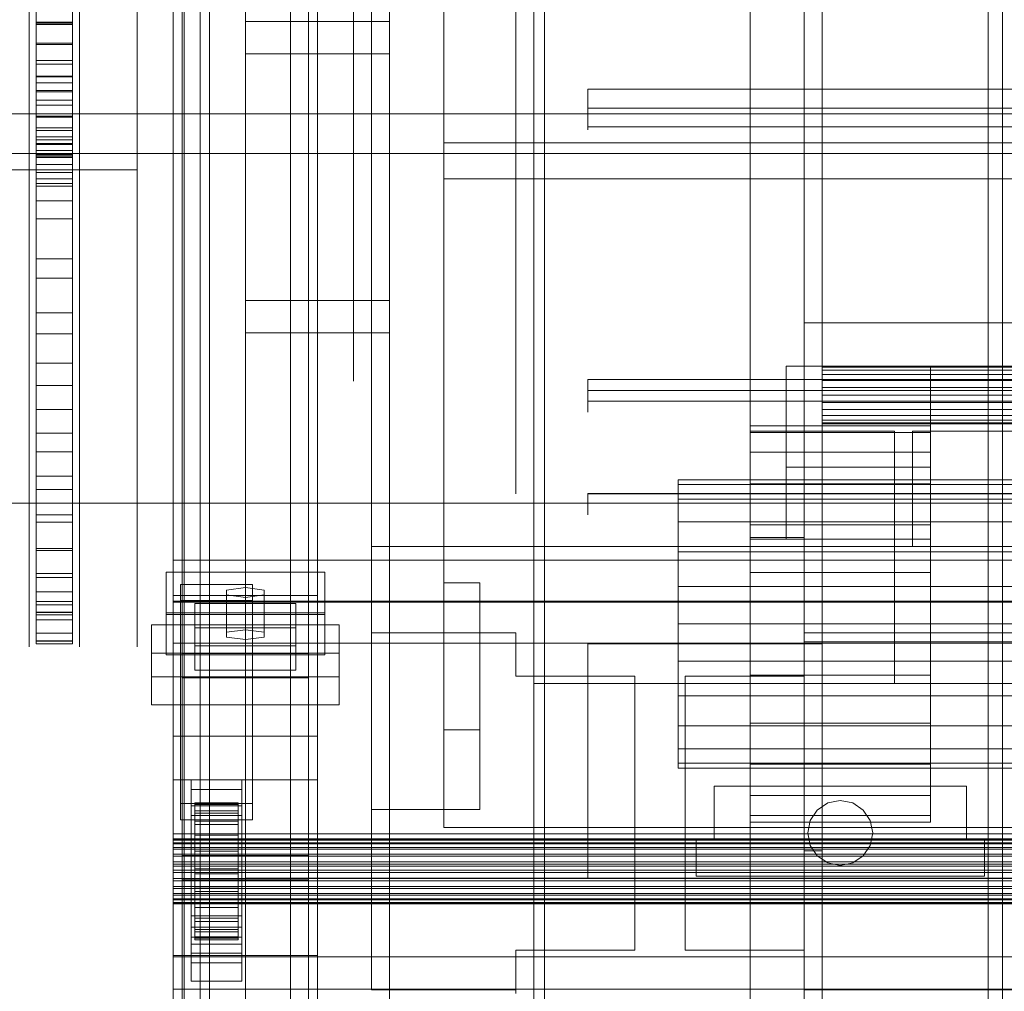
# Model space of a CAD drawing. Header units: millimetres. Extents: x -2233 to 61924, y -68080 to 6847.
# Tile 26 of 256: x -1543 to -1270, y -34735 to -34466. Entities that reach past the tile are written whole.
import ezdxf

# ---------------------------------------------------------------- set-up
doc = ezdxf.new("R2010")
doc.units = ezdxf.units.MM
for name, color, linetype, lineweight in [('COTAS_O', 1, 'Continuous', 0), ('COTAS_P', 1, 'Continuous', 0), ('frontal_briquetadora', 7, 'Continuous', 0), ('frontal_C03', 7, 'Continuous', 0), ('frontal_secador', 7, 'Continuous', 0), ('frontal_tolva', 7, 'Continuous', 0)]:
    doc.layers.add(name, color=color, linetype=linetype, lineweight=lineweight)
doc.dimstyles.new('R19_100', dxfattribs={"dimtxt": 250, "dimasz": 150, "dimexe": 150, "dimexo": 80, "dimgap": 100, "dimtad": 1, "dimtih": 1, "dimtoh": 1, "dimdsep": 46, "dimcen": 0.09, "dimadec": 0, "dimazin": 0, "dimtfac": 1, "dimtdec": 4, "dimtofl": 0, "dimtmove": 0, "dimatfit": 3, "dimfxl": 1, "dimtolj": 1, "dimtzin": 0, "dimarcsym": 0})

# ---------------------------------------------------------------- blocks, each defined once
blk = doc.blocks.new('DIM_R27_48')
at = {"layer": 'COTAS_P'}
for p, q in [((-1750, -34600), (-1600, -34555)), ((2600, -34600), (2450, -34555)), ((-1750, -35500), (-1750, -34600)), ((-1750, -34600), (2600, -34600)), ((-1750, -34600), (-1600, -34645)), ((2600, -34600), (2450, -34645)), ((2600, -35500), (2600, -34600))]:
    blk.add_line(p, q, dxfattribs=at)
blk.add_text('4350 P', height=250, dxfattribs=at).set_placement((425, -34500))
blk = doc.blocks.new('DIM_R27_54')
at = {"layer": 'COTAS_O'}
for p, q in [((-1850, -34600), (-1850, -35300)), ((-150, -34600), (-150, -35300)), ((-1850, -35300), (-1700, -35255)), ((-150, -35300), (-300, -35255)), ((-150, -35300), (-1850, -35300)), ((-1850, -35300), (-1700, -35345)), ((-150, -35300), (-300, -35345))]:
    blk.add_line(p, q, dxfattribs=at)
blk.add_text('1700 O', height=250, rotation=180, dxfattribs=at).set_placement((-1000, -35400))
blk = doc.blocks.new('DIM_R27_57')
at = {"layer": 'COTAS_O'}
for p, q in [((-1480, -33670), (-780, -33670)), ((-780, -33670), (-825, -33820)), ((-780, -36000), (-780, -33670)), ((-780, -33670), (-735, -33820)), ((-780, -36000), (-825, -35850)), ((-780, -36000), (-735, -35850)), ((-1480, -36000), (-780, -36000))]:
    blk.add_line(p, q, dxfattribs=at)
blk.add_text('2330 O', height=250, rotation=90, dxfattribs=at).set_placement((-880, -34835))
blk = doc.blocks.new('DIM_R27_59')
at = {"layer": 'COTAS_O'}
for p, q in [((-1400, -33000), (-700, -33000)), ((-700, -33000), (-745, -33150)), ((-700, -36000), (-700, -33000)), ((-700, -33000), (-655, -33150)), ((-700, -36000), (-745, -35850)), ((-700, -36000), (-655, -35850)), ((-1400, -36000), (-700, -36000))]:
    blk.add_line(p, q, dxfattribs=at)
blk.add_text('3000 O', height=250, rotation=90, dxfattribs=at).set_placement((-800, -34500))

msp = doc.modelspace()

# ---------------------------------------------------------------- linework, layer by layer
at = {"layer": 'frontal_briquetadora'}
for p, q in [((-1425, -34345), (-1425, -34510)), ((-1425, -34500), (-1425, -34345)), ((-1445, -34685), (-1445, -34350)), ((-1425, -34350), (-1425, -34685)), ((-1445, -34685), (-1445, -34420.934)), ((-1425, -34622.143), (-1425, -34420.934)), ((-1445, -34436.107), (-1445, -34685)), ((-1425, -34436.107), (-1425, -34662.857)), ((-1538, -34446.905), (-1538, -34466.539)), ((-1528, -34446.905), (-1528, -34466.539)), ((-1540, -34456.632), (-1540, -34471.822)), ((-1540, -34457.106), (-1540, -34471.687)), ((-1526, -34456.632), (-1526, -34471.822)), ((-1526, -34457.106), (-1526, -34471.687)), ((-1510, -34469.69), (-1510, -34454.633)), ((-1510, -34456.632), (-1510, -34471.822)), ((-1540, -34462.687), (-1540, -34480)), ((-1538, -34466.843), (-1538, -34460.669)), ((-1538, -34467.166), (-1538, -34461.668)), ((-1528, -34466.843), (-1528, -34460.669)), ((-1528, -34467.166), (-1528, -34461.668)), ((-1526, -34462.687), (-1526, -34480)), ((-1450, -34460.24), (-1450, -34477.746)), ((-1405, -34460.24), (-1405, -34477.746)), ((-1405, -34460.706), (-1405, -34478.788)), ((-1540, -34464.504), (-1540, -34482.122)), ((-1538, -34463.004), (-1538, -34481.485)), ((-1528, -34463.004), (-1528, -34481.485)), ((-1526, -34464.504), (-1526, -34482.122)), ((-1510, -34464.393), (-1510, -34472.396)), ((-1510, -34464.504), (-1510, -34482.122)), ((-1538, -34466.539), (-1538, -34485.511)), ((-1538, -34466.539), (-1528, -34466.539)), ((-1538, -34472.704), (-1538, -34466.843)), ((-1538, -34466.843), (-1528, -34466.843)), ((-1538, -34472.35), (-1538, -34467.166)), ((-1538, -34467.166), (-1528, -34467.166)), ((-1528, -34466.539), (-1528, -34485.511)), ((-1528, -34472.704), (-1528, -34466.843)), ((-1528, -34472.35), (-1528, -34467.166)), ((-1510, -34487.814), (-1510, -34469.69)), ((-1540, -34471.687), (-1540, -34483.86)), ((-1540, -34471.822), (-1540, -34485.038)), ((-1538, -34477.201), (-1538, -34472.35)), ((-1538, -34472.35), (-1528, -34472.35)), ((-1538, -34478.231), (-1538, -34472.704)), ((-1538, -34472.704), (-1528, -34472.704)), ((-1528, -34477.201), (-1528, -34472.35)), ((-1528, -34478.231), (-1528, -34472.704)), ((-1526, -34471.687), (-1526, -34483.86)), ((-1526, -34471.822), (-1526, -34485.038)), ((-1510, -34471.822), (-1510, -34485.038)), ((-1510, -34472.396), (-1510, -34476.837)), ((-1538, -34481.701), (-1538, -34477.201)), ((-1538, -34477.201), (-1528, -34477.201)), ((-1538, -34483.403), (-1538, -34478.231)), ((-1538, -34478.231), (-1528, -34478.231)), ((-1528, -34481.701), (-1528, -34477.201)), ((-1528, -34483.403), (-1528, -34478.231)), ((-1450, -34477.746), (-1450, -34494.147)), ((-1405, -34477.746), (-1405, -34494.147)), ((-1405, -34478.788), (-1405, -34496.056)), ((-1540, -34480), (-1540, -34496.671)), ((-1538, -34481.485), (-1538, -34499.229)), ((-1538, -34481.485), (-1528, -34481.485)), ((-1538, -34485.833), (-1538, -34481.701)), ((-1538, -34481.701), (-1528, -34481.701)), ((-1528, -34481.485), (-1528, -34499.229)), ((-1528, -34485.833), (-1528, -34481.701)), ((-1526, -34480), (-1526, -34496.671)), ((-1540, -34482.122), (-1540, -34499.116)), ((-1540, -34483.86), (-1540, -34493.293)), ((-1538, -34488.2), (-1538, -34483.403)), ((-1538, -34483.403), (-1528, -34483.403)), ((-1528, -34488.2), (-1528, -34483.403)), ((-1526, -34482.122), (-1526, -34499.116)), ((-1526, -34483.86), (-1526, -34493.293)), ((-1510, -34482.122), (-1510, -34499.116)), ((-1540, -34485.038), (-1540, -34495.983)), ((-1538, -34485.511), (-1538, -34503.727)), ((-1538, -34485.511), (-1528, -34485.511)), ((-1538, -34489.581), (-1538, -34485.833)), ((-1538, -34485.833), (-1528, -34485.833)), ((-1528, -34485.511), (-1528, -34503.727)), ((-1528, -34489.581), (-1528, -34485.833)), ((-1526, -34485.038), (-1526, -34495.983)), ((-1510, -34485.038), (-1510, -34495.983)), ((-1385, -34485.162), (-875, -34485.162)), ((-1385, -34486.667), (-1385, -34485.162)), ((-1385, -34485.162), (-1385, -34485.664)), ((-1385, -34486.971), (-1385, -34485.162)), ((-1385, -34485.664), (-1385, -34486.275)), ((-1385, -34486.275), (-1385, -34486.98)), ((-1385, -34488.165), (-1385, -34486.667)), ((-1385, -34489.47), (-1385, -34486.971)), ((-1385, -34486.98), (-1385, -34487.764)), ((-1538, -34492.605), (-1538, -34488.2)), ((-1538, -34488.2), (-1528, -34488.2)), ((-1538, -34492.931), (-1538, -34489.581)), ((-1538, -34489.581), (-1528, -34489.581)), ((-1528, -34492.605), (-1528, -34488.2)), ((-1528, -34492.931), (-1528, -34489.581)), ((-1510, -34507.535), (-1510, -34487.814)), ((-1385, -34487.764), (-1385, -34488.609)), ((-1385, -34489.657), (-1385, -34488.165)), ((-1385, -34488.609), (-1385, -34489.494)), ((-1385, -34492.157), (-1385, -34489.47)), ((-1385, -34489.494), (-1385, -34490.4)), ((-1385, -34491.141), (-1385, -34489.657)), ((-1538, -34496.601), (-1538, -34492.605)), ((-1538, -34492.605), (-1528, -34492.605)), ((-1528, -34496.601), (-1528, -34492.605)), ((-875, -34490.4), (-1385, -34490.4)), ((-1385, -34490.4), (-1385, -34492.18)), ((-1385, -34492.619), (-1385, -34491.141)), ((-1385, -34494.49), (-1385, -34492.157)), ((-1385, -34492.18), (-1385, -34493.8)), ((-1385, -34494.09), (-1385, -34492.619)), ((-1540, -34493.293), (-1540, -34499.728)), ((-1538, -34495.871), (-1538, -34492.931)), ((-1538, -34492.931), (-1528, -34492.931)), ((-1528, -34495.871), (-1528, -34492.931)), ((-1526, -34493.293), (-1526, -34499.728)), ((-1450, -34494.147), (-1450, -34509.249)), ((-1405, -34494.147), (-1405, -34509.249)), ((-1385, -34493.8), (-1385, -34495.113)), ((-1385, -34495.554), (-1385, -34494.09)), ((-1385, -34495.998), (-1385, -34494.49)), ((-1385, -34495.113), (-1385, -34496.003)), ((-1540, -34495.983), (-1540, -34504.414)), ((-1540, -34496.671), (-1540, -34512.628)), ((-1538, -34498.39), (-1538, -34495.871)), ((-1538, -34495.871), (-1528, -34495.871)), ((-1538, -34500.173), (-1538, -34496.601)), ((-1538, -34496.601), (-1528, -34496.601)), ((-1528, -34498.39), (-1528, -34495.871)), ((-1528, -34500.173), (-1528, -34496.601)), ((-1526, -34495.983), (-1526, -34504.414)), ((-1526, -34496.671), (-1526, -34512.628)), ((-1510, -34495.983), (-1510, -34504.414)), ((-1405, -34496.056), (-1405, -34512.364)), ((-1385, -34496.233), (-1385, -34495.554)), ((-1385, -34495.554), (-875, -34495.554)), ((-1385, -34495.554), (-1385, -34496.378)), ((-1385, -34496.378), (-1385, -34495.998)), ((-1385, -34496.003), (-1385, -34496.387)), ((-1385, -34496.387), (-1385, -34496.233)), ((-1540, -34499.116), (-1540, -34515.414)), ((-1540, -34499.728), (-1540, -34502.99)), ((-1538, -34500.479), (-1538, -34498.39)), ((-1538, -34498.39), (-1528, -34498.39)), ((-1538, -34499.229), (-1538, -34516.153)), ((-1538, -34499.229), (-1528, -34499.229)), ((-1538, -34503.307), (-1538, -34500.173)), ((-1538, -34500.173), (-1528, -34500.173)), ((-1538, -34502.128), (-1538, -34500.479)), ((-1538, -34500.479), (-1528, -34500.479)), ((-1528, -34500.479), (-1528, -34498.39)), ((-1528, -34499.229), (-1528, -34516.153)), ((-1528, -34503.307), (-1528, -34500.173)), ((-1528, -34502.128), (-1528, -34500.479)), ((-1526, -34499.116), (-1526, -34515.414)), ((-1526, -34499.728), (-1526, -34502.99)), ((-1510, -34499.116), (-1510, -34515.414)), ((-1425, -34622.143), (-1425, -34500)), ((-620, -34500), (-1425, -34500)), ((-1538, -34503.333), (-1538, -34502.128)), ((-1538, -34502.128), (-1528, -34502.128)), ((-1538, -34505.993), (-1538, -34503.307)), ((-1538, -34503.307), (-1528, -34503.307)), ((-1538, -34504.089), (-1538, -34503.333)), ((-1538, -34503.333), (-1528, -34503.333)), ((-1528, -34503.333), (-1528, -34502.128)), ((-1528, -34505.993), (-1528, -34503.307)), ((-1528, -34504.089), (-1528, -34503.333)), ((-1540, -34504.414), (-1540, -34510.141)), ((-1538, -34503.727), (-1538, -34521.1)), ((-1538, -34503.727), (-1528, -34503.727)), ((-1538, -34630.227), (-1538, -34504.089)), ((-1538, -34504.089), (-1528, -34504.089)), ((-1538, -34508.219), (-1538, -34505.993)), ((-1538, -34505.993), (-1528, -34505.993)), ((-1528, -34503.727), (-1528, -34521.1)), ((-1528, -34630.227), (-1528, -34504.089)), ((-1528, -34508.219), (-1528, -34505.993)), ((-1526, -34504.414), (-1526, -34510.141)), ((-1510, -34504.414), (-1510, -34510.141)), ((-1660, -34507.535), (-1510, -34507.535)), ((-1538, -34509.978), (-1538, -34508.219)), ((-1538, -34508.219), (-1528, -34508.219)), ((-1528, -34509.978), (-1528, -34508.219)), ((-1510, -34507.535), (-1510, -34527.256)), ((-1540, -34510.141), (-1540, -34513.036)), ((-1538, -34511.263), (-1538, -34509.978)), ((-1538, -34509.978), (-1528, -34509.978)), ((-1538, -34512.069), (-1538, -34511.263)), ((-1538, -34511.263), (-1528, -34511.263)), ((-1528, -34511.263), (-1528, -34509.978)), ((-1528, -34512.069), (-1528, -34511.263)), ((-1526, -34510.141), (-1526, -34513.036)), ((-1510, -34510.141), (-1510, -34513.036)), ((-1450, -34509.249), (-1450, -34522.876)), ((-1425, -34510), (-1425, -34690)), ((-620, -34510), (-1425, -34510)), ((-1405, -34509.249), (-1405, -34522.876)), ((-1540, -34512.628), (-1540, -34527.804)), ((-1538, -34638.207), (-1538, -34512.069)), ((-1538, -34512.069), (-1528, -34512.069)), ((-1528, -34638.207), (-1528, -34512.069)), ((-1526, -34512.628), (-1526, -34527.804)), ((-1405, -34512.364), (-1405, -34527.571)), ((-1540, -34515.414), (-1540, -34530.951)), ((-1538, -34516.153), (-1538, -34532.172)), ((-1538, -34516.153), (-1528, -34516.153)), ((-1528, -34516.153), (-1528, -34532.172)), ((-1526, -34515.414), (-1526, -34530.951)), ((-1510, -34515.414), (-1510, -34530.951)), ((-1538, -34521.1), (-1538, -34537.545)), ((-1538, -34521.1), (-1528, -34521.1)), ((-1528, -34521.1), (-1528, -34537.545)), ((-1450, -34522.876), (-1450, -34534.867)), ((-1405, -34522.876), (-1405, -34534.867)), ((-1540, -34527.804), (-1540, -34542.132)), ((-1526, -34527.804), (-1526, -34542.132)), ((-1510, -34527.256), (-1510, -34545.38)), ((-1405, -34527.571), (-1405, -34541.548)), ((-1540, -34530.951), (-1540, -34545.662)), ((-1526, -34530.951), (-1526, -34545.662)), ((-1510, -34530.951), (-1510, -34545.662)), ((-1538, -34532.172), (-1538, -34547.21)), ((-1538, -34532.172), (-1528, -34532.172)), ((-1528, -34532.172), (-1528, -34547.21)), ((-1450, -34534.867), (-1450, -34545.083)), ((-1405, -34534.867), (-1405, -34545.083)), ((-1538, -34537.545), (-1538, -34552.983)), ((-1538, -34537.545), (-1528, -34537.545)), ((-1528, -34537.545), (-1528, -34552.983)), ((-1405, -34541.548), (-1405, -34554.176)), ((-1540, -34542.132), (-1540, -34555.552)), ((-1526, -34542.132), (-1526, -34555.552)), ((-1540, -34545.662), (-1540, -34559.486)), ((-1538, -34547.21), (-1538, -34561.193)), ((-1538, -34547.21), (-1528, -34547.21)), ((-1528, -34547.21), (-1528, -34561.193)), ((-1526, -34545.662), (-1526, -34559.486)), ((-1510, -34545.38), (-1510, -34560.438)), ((-1510, -34545.662), (-1510, -34559.486)), ((-1450, -34545.083), (-1450, -34553.403)), ((-1405, -34545.083), (-1405, -34553.403)), ((-1540, -34555.552), (-1540, -34568.006)), ((-1538, -34552.983), (-1538, -34567.338)), ((-1538, -34552.983), (-1528, -34552.983)), ((-1528, -34552.983), (-1528, -34567.338)), ((-1526, -34555.552), (-1526, -34568.006)), ((-1450, -34553.403), (-1450, -34559.73)), ((-1405, -34553.403), (-1405, -34559.73)), ((-1405, -34554.176), (-1405, -34565.346)), ((-1540, -34559.486), (-1540, -34572.368)), ((-1526, -34559.486), (-1526, -34572.368)), ((-1510, -34559.486), (-1510, -34572.368)), ((-1510, -34560.438), (-1510, -34571.209)), ((-1450, -34559.73), (-1450, -34563.989)), ((-1405, -34559.73), (-1405, -34563.989)), ((-1538, -34561.193), (-1538, -34574.054)), ((-1538, -34561.193), (-1528, -34561.193)), ((-1528, -34561.193), (-1528, -34574.054)), ((-1450, -34563.989), (-1450, -34566.132)), ((-1405, -34563.989), (-1405, -34566.132)), ((-1405, -34565.346), (-1405, -34574.965)), ((-1385, -34565.657), (-875, -34565.657)), ((-1385, -34566.549), (-1385, -34565.657)), ((-1385, -34565.657), (-1385, -34566.061)), ((-1385, -34568.221), (-1385, -34565.657)), ((-1385, -34566.061), (-1385, -34566.482)), ((-1385, -34566.482), (-1385, -34566.915)), ((-1540, -34568.006), (-1540, -34579.441)), ((-1538, -34567.338), (-1538, -34580.54)), ((-1538, -34567.338), (-1528, -34567.338)), ((-1528, -34567.338), (-1528, -34580.54)), ((-1526, -34568.006), (-1526, -34579.441)), ((-1385, -34567.43), (-1385, -34566.549)), ((-1385, -34566.915), (-1385, -34567.359)), ((-1385, -34567.359), (-1385, -34567.811)), ((-1385, -34568.299), (-1385, -34567.43)), ((-1385, -34567.811), (-1385, -34568.269)), ((-1385, -34570.888), (-1385, -34568.221)), ((-1385, -34568.269), (-1385, -34568.729)), ((-1385, -34569.157), (-1385, -34568.299)), ((-875, -34568.729), (-1385, -34568.729)), ((-1385, -34568.729), (-1385, -34570.933)), ((-1385, -34570.002), (-1385, -34569.157)), ((-1510, -34571.209), (-1510, -34576.823)), ((-1385, -34570.835), (-1385, -34570.002)), ((-1385, -34571.656), (-1385, -34570.835)), ((-1385, -34573.12), (-1385, -34570.888)), ((-1385, -34570.933), (-1385, -34572.828)), ((-1385, -34573.375), (-1385, -34571.656)), ((-1385, -34571.656), (-875, -34571.656)), ((-1385, -34571.656), (-1385, -34573.653)), ((-1540, -34572.368), (-1540, -34584.253)), ((-1538, -34574.054), (-1538, -34585.73)), ((-1538, -34574.054), (-1528, -34574.054)), ((-1528, -34574.054), (-1528, -34585.73)), ((-1526, -34572.368), (-1526, -34584.253)), ((-1510, -34572.368), (-1510, -34584.253)), ((-1385, -34572.828), (-1385, -34574.151)), ((-1385, -34574.466), (-1385, -34573.12)), ((-1385, -34574.445), (-1385, -34573.375)), ((-1385, -34573.653), (-1385, -34574.657)), ((-1385, -34574.151), (-1385, -34574.716)), ((-1385, -34574.716), (-1385, -34574.445)), ((-1385, -34574.657), (-1385, -34574.466)), ((-1405, -34574.965), (-1405, -34582.949)), ((-1540, -34579.441), (-1540, -34589.808)), ((-1526, -34579.441), (-1526, -34589.808)), ((-930, -34580), (-1295, -34580)), ((-1295, -34580), (-1295, -34612)), ((-1538, -34580.54), (-1538, -34592.527)), ((-1538, -34580.54), (-1528, -34580.54)), ((-1528, -34580.54), (-1528, -34592.527)), ((-1540, -34584.253), (-1540, -34595.094)), ((-1526, -34584.253), (-1526, -34595.094)), ((-1510, -34584.253), (-1510, -34595.094)), ((-1405, -34582.949), (-1405, -34589.231)), ((-1538, -34585.73), (-1538, -34596.164)), ((-1538, -34585.73), (-1528, -34585.73)), ((-1528, -34585.73), (-1528, -34596.164)), ((-1540, -34589.808), (-1540, -34599.062)), ((-1526, -34589.808), (-1526, -34599.062)), ((-1405, -34589.231), (-1405, -34593.756)), ((-1538, -34592.527), (-1538, -34603.238)), ((-1538, -34592.527), (-1528, -34592.527)), ((-1528, -34592.527), (-1528, -34603.238)), ((-1405, -34593.756), (-1405, -34596.487)), ((-1540, -34595.094), (-1540, -34604.846)), ((-1538, -34596.164), (-1538, -34605.306)), ((-1538, -34596.164), (-1528, -34596.164)), ((-1528, -34596.164), (-1528, -34605.306)), ((-1526, -34595.094), (-1526, -34604.846)), ((-1510, -34595.094), (-1510, -34604.846)), ((-1405, -34596.487), (-1405, -34597.4)), ((-1540, -34599.062), (-1540, -34607.164)), ((-1526, -34599.062), (-1526, -34607.164)), ((-1385, -34597.328), (-1385, -34597.316)), ((-1385, -34597.316), (-875, -34597.316)), ((-1385, -34597.316), (-1385, -34597.357)), ((-1385, -34597.34), (-1385, -34597.328)), ((-1385, -34597.352), (-1385, -34597.34)), ((-1385, -34597.364), (-1385, -34597.352)), ((-1385, -34597.376), (-1385, -34597.364)), ((-1385, -34597.388), (-1385, -34597.376)), ((-1385, -34597.385), (-1385, -34597.398)), ((-1385, -34597.4), (-1385, -34597.388)), ((-875, -34597.4), (-1385, -34597.4)), ((-1385, -34597.4), (-1385, -34600.003)), ((-1385, -34600.003), (-1385, -34602.091)), ((-1538, -34603.238), (-1538, -34612.623)), ((-1538, -34603.238), (-1528, -34603.238)), ((-1528, -34603.238), (-1528, -34612.623)), ((-1385, -34602.091), (-1385, -34603.25)), ((-1540, -34604.846), (-1540, -34613.468)), ((-1540, -34607.164), (-1540, -34614.079)), ((-1538, -34605.306), (-1538, -34613.112)), ((-1538, -34605.306), (-1528, -34605.306)), ((-1528, -34605.306), (-1528, -34613.112)), ((-1526, -34604.846), (-1526, -34613.468)), ((-1526, -34607.164), (-1526, -34614.079)), ((-1510, -34604.846), (-1510, -34613.468)), ((-1538, -34612.623), (-1538, -34620.636)), ((-1538, -34612.623), (-1528, -34612.623)), ((-1528, -34612.623), (-1528, -34620.636)), ((-655, -34612), (-1445, -34612)), ((-1445, -34612), (-1445, -34735)), ((-1445, -34612), (-1445, -34636)), ((-930, -34612), (-1295, -34612)), ((-1540, -34613.468), (-1540, -34620.925)), ((-1540, -34614.079), (-1540, -34619.778)), ((-1538, -34613.112), (-1538, -34619.543)), ((-1538, -34613.112), (-1528, -34613.112)), ((-1528, -34613.112), (-1528, -34619.543)), ((-1526, -34613.468), (-1526, -34620.925)), ((-1526, -34614.079), (-1526, -34619.778)), ((-1510, -34613.468), (-1510, -34620.925)), ((-1540, -34619.778), (-1540, -34624.236)), ((-1540, -34620.925), (-1540, -34627.187)), ((-1538, -34619.543), (-1538, -34624.568)), ((-1538, -34619.543), (-1528, -34619.543)), ((-1538, -34620.636), (-1538, -34627.238)), ((-1538, -34620.636), (-1528, -34620.636)), ((-1528, -34619.543), (-1528, -34624.568)), ((-1528, -34620.636), (-1528, -34627.238)), ((-1526, -34619.778), (-1526, -34624.236)), ((-1526, -34620.925), (-1526, -34627.187)), ((-1510, -34620.925), (-1510, -34627.187)), ((-1425, -34622.143), (-1415, -34622.143)), ((-1415, -34685), (-1415, -34622.143)), ((-1415, -34662.857), (-1415, -34622.143)), ((-1540, -34624.236), (-1540, -34627.433)), ((-1538, -34624.568), (-1538, -34628.163)), ((-1538, -34624.568), (-1528, -34624.568)), ((-1528, -34624.568), (-1528, -34628.163)), ((-1526, -34624.236), (-1526, -34627.433)), ((-1540, -34627.187), (-1540, -34632.228)), ((-1540, -34627.433), (-1540, -34629.358)), ((-1538, -34627.238), (-1538, -34632.397)), ((-1538, -34627.238), (-1528, -34627.238)), ((-1538, -34628.163), (-1538, -34630.31)), ((-1538, -34628.163), (-1528, -34628.163)), ((-1528, -34627.238), (-1528, -34632.397)), ((-1528, -34628.163), (-1528, -34630.31)), ((-1526, -34627.187), (-1526, -34632.228)), ((-1526, -34627.433), (-1526, -34629.358)), ((-1510, -34627.187), (-1510, -34632.228)), ((-1540, -34629.358), (-1540, -34630)), ((-1538, -34630.999), (-1538, -34630.227)), ((-1538, -34630.227), (-1528, -34630.227)), ((-1538, -34630.31), (-1538, -34630.999)), ((-1538, -34630.31), (-1528, -34630.31)), ((-1538, -34630.999), (-1528, -34630.999)), ((-1528, -34630.999), (-1528, -34630.227)), ((-1528, -34630.31), (-1528, -34630.999)), ((-1526, -34629.358), (-1526, -34630)), ((-1540, -34632.228), (-1540, -34636.026)), ((-1538, -34632.397), (-1538, -34636.087)), ((-1538, -34632.397), (-1528, -34632.397)), ((-1528, -34632.397), (-1528, -34636.087)), ((-1526, -34632.228), (-1526, -34636.026)), ((-1510, -34632.228), (-1510, -34636.026)), ((-1540, -34636.026), (-1540, -34638.568)), ((-1538, -34636.087), (-1538, -34638.292)), ((-1538, -34636.087), (-1528, -34636.087)), ((-1528, -34636.087), (-1528, -34638.292)), ((-1526, -34636.026), (-1526, -34638.568)), ((-1510, -34636.026), (-1510, -34638.568)), ((-1445, -34636), (-1405, -34636)), ((-1445, -34636), (-1445, -34735)), ((-1405, -34636), (-1405, -34648)), ((-1325, -34636), (-770, -34636)), ((-1325, -34648), (-1325, -34636)), ((-1540, -34638.568), (-1540, -34639.841)), ((-1538, -34638.999), (-1538, -34638.207)), ((-1538, -34638.207), (-1528, -34638.207)), ((-1538, -34638.292), (-1538, -34638.999)), ((-1538, -34638.292), (-1528, -34638.292)), ((-1538, -34638.999), (-1528, -34638.999)), ((-1528, -34638.999), (-1528, -34638.207)), ((-1528, -34638.292), (-1528, -34638.999)), ((-1526, -34638.568), (-1526, -34639.841)), ((-1510, -34638.568), (-1510, -34639.841)), ((-1385, -34639), (-1320, -34639)), ((-1385, -34690), (-1385, -34639)), ((-1385, -34639), (-1385, -34704)), ((-1320, -34639), (-1320, -34690)), ((-1320, -34704), (-1320, -34639)), ((-1405, -34648), (-1372, -34648)), ((-1372, -34648), (-1372, -34724)), ((-1358, -34648), (-1325, -34648)), ((-1358, -34724), (-1358, -34648)), ((-1425, -34690), (-1425, -34662.857)), ((-1415, -34662.857), (-1425, -34662.857)), ((-1415, -34662.857), (-1415, -34685)), ((-1415, -34685), (-1445, -34685)), ((-1425, -34685), (-1445, -34685)), ((-1385, -34690), (-1425, -34690)), ((-620, -34690), (-1425, -34690)), ((-1320, -34690), (-1385, -34690)), ((-1385, -34690), (-1385, -34704)), ((-740, -34690), (-1320, -34690)), ((-1320, -34704), (-1320, -34690)), ((-570, -34704), (-1480, -34704)), ((-1480, -34704), (-1480, -34736)), ((-1385, -34704), (-1320, -34704)), ((-1405, -34735), (-1405, -34724)), ((-1405, -34724), (-1405, -34736)), ((-1372, -34724), (-1405, -34724)), ((-1325, -34724), (-1358, -34724)), ((-1325, -34736), (-1325, -34724)), ((-1325, -34724), (-1325, -34735)), ((-1445, -34735), (-1405, -34735)), ((-1405, -34735), (-1405, -34736)), ((-1325, -34736), (-1325, -34735)), ((-1325, -34735), (-770, -34735))]:
    msp.add_line(p, q, dxfattribs=at)
at = {"layer": 'frontal_C03'}
for p, q in [((-1500, -34875.113), (-1500, -32314.944)), ((-1274, -34875.113), (-1274, -32314.944)), ((-1270, -32314.944), (-1270, -34875.113)), ((-1500, -32318.841), (-1500, -34879.011)), ((-1270, -34879.011), (-1270, -32318.841)), ((-1274, -32441.623), (-1274, -35001.792)), ((-1270, -35001.792), (-1270, -32441.623)), ((-1497, -35975), (-1497, -32996.942)), ((-1490, -35975), (-1490, -32996.942)), ((-1497, -35975), (-1497, -33266.434)), ((-1490, -35975), (-1490, -33266.434)), ((-1497, -35975), (-1497, -33805.417)), ((-1490, -35975), (-1490, -33805.417)), ((-1480, -34543.799), (-1480, -34196.893)), ((-1440, -34196.893), (-1440, -34543.799)), ((-1480, -34205.876), (-1480, -34552.782)), ((-1440, -34552.782), (-1440, -34205.876)), ((-1500, -34625.634), (-1500, -34356.142)), ((-1460, -34356.142), (-1460, -34625.634)), ((-1492.5, -34957.413), (-1492.5, -34362.453)), ((-1467.5, -34362.453), (-1467.5, -34957.413)), ((-1497.5, -34697.731), (-1497.5, -34372.263)), ((-1462.5, -34372.263), (-1462.5, -34697.731)), ((-1497.5, -34704.469), (-1497.5, -34379)), ((-1462.5, -34704.469), (-1462.5, -34379)), ((-1492.5, -34983.77), (-1492.5, -34388.81)), ((-1467.5, -34983.77), (-1467.5, -34388.81)), ((-1500, -34664.612), (-1500, -34395.121)), ((-1460, -34664.612), (-1460, -34395.121)), ((-1500, -34676.738), (-1500, -34407.247)), ((-1460, -34407.247), (-1460, -34676.738)), ((-1497, -35975), (-1497, -34411.773)), ((-1490, -35975), (-1490, -34411.773)), ((-1500, -34725.461), (-1500, -34455.97)), ((-1460, -34725.461), (-1460, -34455.97)), ((-1480, -34475.367), (-1480, -34466.384)), ((-1480, -34466.384), (-1440, -34466.384)), ((-1480, -34813.291), (-1480, -34466.384)), ((-1440, -34466.384), (-1440, -34475.367)), ((-1440, -34466.384), (-1440, -34813.291)), ((-1440, -34475.367), (-1480, -34475.367)), ((-1480, -34475.367), (-1480, -34822.274)), ((-1440, -34822.274), (-1440, -34475.367)), ((-1440, -34543.799), (-1480, -34543.799)), ((-1480, -34543.799), (-1480, -34552.782)), ((-1440, -34552.782), (-1440, -34543.799)), ((-1480, -34552.782), (-1440, -34552.782)), ((-1500, -34627.188), (-1500, -34615.78)), ((-1500, -34615.78), (1500, -34615.78)), ((-1500, -34627.473), (-1500, -34615.78)), ((-1502, -34630.396), (-1502, -34619.168)), ((-1502, -34619.168), (-1458, -34619.168)), ((-1502, -34630.861), (-1502, -34619.168)), ((-1458, -34619.168), (-1458, -34630.396)), ((-1458, -34619.168), (-1458, -34630.861)), ((-1498, -34627.028), (-1498, -34622.536)), ((-1498, -34622.536), (-1478, -34622.536)), ((-1498, -34683.342), (-1498, -34622.536)), ((-1480, -34623.435), (-1485.196, -34624.108)), ((-1474.804, -34624.108), (-1480, -34623.435)), ((-1480, -34635.128), (-1480, -34623.435)), ((-1478, -34622.536), (-1478, -34627.028)), ((-1478, -34622.536), (-1478, -34683.342)), ((-1460, -34625.634), (-1500, -34625.634)), ((-1500, -34625.634), (-1500, -34664.612)), ((-1500, -34895.125), (-1500, -34625.634)), ((-1485.196, -34624.108), (-1485.196, -34625.456)), ((-1485.196, -34635.802), (-1485.196, -34624.108)), ((-1485.196, -34625.456), (-1480, -34626.129)), ((-1485.196, -34637.149), (-1485.196, -34625.456)), ((-1480, -34626.129), (-1474.804, -34625.456)), ((-1480, -34626.129), (-1480, -34637.823)), ((-1474.804, -34625.456), (-1474.804, -34624.108)), ((-1474.804, -34635.802), (-1474.804, -34624.108)), ((-1474.804, -34637.149), (-1474.804, -34625.456)), ((-1460, -34664.612), (-1460, -34625.634)), ((-1460, -34625.634), (-1460, -34895.125)), ((1500, -34627.188), (-1500, -34627.188)), ((-1500, -34627.188), (-1500, -34638.882)), ((1500, -34627.473), (-1500, -34627.473)), ((-1500, -34627.473), (-1500, -34638.882)), ((-1478, -34627.028), (-1498, -34627.028)), ((-1498, -34627.028), (-1498, -34687.834)), ((-1494, -34634.597), (-1494, -34627.86)), ((-1494, -34627.86), (-1466, -34627.86)), ((-1494, -34639.554), (-1494, -34627.86)), ((-1478, -34687.834), (-1478, -34627.028)), ((-1466, -34627.86), (-1466, -34634.597)), ((-1466, -34627.86), (-1466, -34639.554)), ((-1458, -34630.396), (-1502, -34630.396)), ((-1502, -34630.396), (-1502, -34642.09)), ((-1458, -34630.861), (-1502, -34630.861)), ((-1502, -34630.861), (-1502, -34642.09)), ((-1458, -34642.09), (-1458, -34630.396)), ((-1458, -34642.09), (-1458, -34630.861)), ((-1506, -34648.16), (-1506, -34633.787)), ((-1506, -34633.787), (-1454, -34633.787)), ((-1506, -34641.583), (-1506, -34633.787)), ((-1466, -34634.597), (-1494, -34634.597)), ((-1494, -34634.597), (-1494, -34646.291)), ((-1466, -34646.291), (-1466, -34634.597)), ((-1454, -34633.787), (-1454, -34648.16)), ((-1454, -34633.787), (-1454, -34641.583)), ((-1485.196, -34635.802), (-1480, -34635.128)), ((-1485.196, -34637.149), (-1485.196, -34635.802)), ((-1480, -34637.823), (-1485.196, -34637.149)), ((-1480, -34635.128), (-1474.804, -34635.802)), ((-1474.804, -34637.149), (-1480, -34637.823)), ((-1474.804, -34635.802), (-1474.804, -34637.149)), ((-1500, -34638.882), (1500, -34638.882)), ((-1466, -34639.554), (-1494, -34639.554)), ((-1494, -34639.554), (-1494, -34646.291)), ((-1466, -34646.291), (-1466, -34639.554)), ((-1454, -34641.583), (-1506, -34641.583)), ((-1506, -34641.583), (-1506, -34655.955)), ((-1502, -34642.09), (-1458, -34642.09)), ((-1497.5, -34648.492), (-1497.5, -34641.754)), ((-1497.5, -34641.754), (-1462.5, -34641.754)), ((-1497.5, -34967.223), (-1497.5, -34641.754)), ((-1462.5, -34641.754), (-1462.5, -34648.492)), ((-1462.5, -34641.754), (-1462.5, -34967.223)), ((-1454, -34655.955), (-1454, -34641.583)), ((-1454, -34648.16), (-1506, -34648.16)), ((-1506, -34648.16), (-1506, -34655.955)), ((-1494, -34646.291), (-1466, -34646.291)), ((-1454, -34655.955), (-1454, -34648.16)), ((-1462.5, -34648.492), (-1497.5, -34648.492)), ((-1497.5, -34973.96), (-1497.5, -34648.492)), ((-1462.5, -34973.96), (-1462.5, -34648.492)), ((-1506, -34655.955), (-1454, -34655.955)), ((-1500, -34664.612), (-1460, -34664.612)), ((-1500, -34934.104), (-1500, -34664.612)), ((-1460, -34934.104), (-1460, -34664.612)), ((-1460, -34676.738), (-1500, -34676.738)), ((-1500, -34676.738), (-1500, -34725.461)), ((-1500, -34946.23), (-1500, -34676.738)), ((-1495, -34679.445), (-1495, -34676.75)), ((-1495, -34676.75), (-1481, -34676.75)), ((-1495, -34717.677), (-1495, -34676.75)), ((-1481, -34676.75), (-1481, -34679.445)), ((-1481, -34676.75), (-1481, -34717.677)), ((-1460, -34725.461), (-1460, -34676.738)), ((-1460, -34676.738), (-1460, -34946.23)), ((-1481, -34679.445), (-1495, -34679.445)), ((-1495, -34679.445), (-1495, -34720.372)), ((-1481, -34720.372), (-1481, -34679.445)), ((-1478, -34683.342), (-1498, -34683.342)), ((-1498, -34683.342), (-1498, -34687.834)), ((-1495, -34686.631), (-1495, -34683.936)), ((-1495, -34683.936), (-1481, -34683.936)), ((-1495, -34724.863), (-1495, -34683.936)), ((-1494, -34693.159), (-1494, -34683.166)), ((-1494, -34683.166), (-1494, -34683.986)), ((-1494, -34683.166), (-1482, -34683.166)), ((-1494, -34683.639), (-1494, -34683.166)), ((-1494, -34693.384), (-1494, -34683.639)), ((-1494, -34683.639), (-1482, -34683.639)), ((-1494, -34685.374), (-1494, -34683.639)), ((-1482, -34683.986), (-1482, -34683.166)), ((-1482, -34683.166), (-1482, -34693.159)), ((-1482, -34683.166), (-1482, -34683.639)), ((-1482, -34683.639), (-1482, -34693.384)), ((-1482, -34683.639), (-1482, -34685.374)), ((-1481, -34683.936), (-1481, -34686.631)), ((-1481, -34683.936), (-1481, -34724.863)), ((-1478, -34687.834), (-1478, -34683.342)), ((-1481, -34686.631), (-1495, -34686.631)), ((-1495, -34686.631), (-1495, -34727.558)), ((-1494, -34693.548), (-1494, -34683.986)), ((-1494, -34683.986), (-1494, -34686.045)), ((-1494, -34683.986), (-1482, -34683.986)), ((-1494, -34694.206), (-1494, -34685.374)), ((-1494, -34685.374), (-1482, -34685.374)), ((-1494, -34688.253), (-1494, -34685.374)), ((-1494, -34694.523), (-1494, -34686.045)), ((-1494, -34686.045), (-1494, -34689.201)), ((-1494, -34686.045), (-1482, -34686.045)), ((-1482, -34686.045), (-1482, -34683.986)), ((-1482, -34683.986), (-1482, -34693.548)), ((-1482, -34685.374), (-1482, -34694.206)), ((-1482, -34685.374), (-1482, -34688.253)), ((-1482, -34689.201), (-1482, -34686.045)), ((-1482, -34686.045), (-1482, -34694.523)), ((-1481, -34727.558), (-1481, -34686.631)), ((-1498, -34687.834), (-1478, -34687.834)), ((-1494, -34695.569), (-1494, -34688.253)), ((-1494, -34688.253), (-1482, -34688.253)), ((-1494, -34692.079), (-1494, -34688.253)), ((-1494, -34696.018), (-1494, -34689.201)), ((-1494, -34689.201), (-1494, -34693.24)), ((-1494, -34689.201), (-1482, -34689.201)), ((-1482, -34688.253), (-1482, -34695.569)), ((-1482, -34688.253), (-1482, -34692.079)), ((-1482, -34693.24), (-1482, -34689.201)), ((-1482, -34689.201), (-1482, -34696.018)), ((-1500, -34700.719), (-1500, -34691.736)), ((-1500, -34691.736), (1500, -34691.736)), ((-1500, -34725.842), (-1500, -34691.736)), ((-1494, -34697.382), (-1494, -34692.079)), ((-1494, -34692.079), (-1482, -34692.079)), ((-1494, -34696.592), (-1494, -34692.079)), ((-1482, -34692.079), (-1482, -34697.382)), ((-1482, -34692.079), (-1482, -34696.592)), ((-1500, -34693.384), (-1500, -34693.159)), ((-1500, -34693.159), (-1500, -34693.548)), ((-1500, -34693.159), (1500, -34693.159)), ((-1500, -34694.206), (-1500, -34693.384)), ((-1500, -34693.384), (1500, -34693.384)), ((-1500, -34693.548), (-1500, -34694.523)), ((-1500, -34693.548), (1500, -34693.548)), ((-1500, -34695.569), (-1500, -34694.206)), ((-1500, -34694.206), (1500, -34694.206)), ((-1500, -34694.523), (-1500, -34696.018)), ((-1500, -34694.523), (1500, -34694.523)), ((-1494, -34693.548), (-1494, -34693.159)), ((-1482, -34693.159), (-1494, -34693.159)), ((-1494, -34693.159), (-1494, -34693.384)), ((-1494, -34697.932), (-1494, -34693.24)), ((-1494, -34693.24), (-1494, -34697.887)), ((-1494, -34693.24), (-1482, -34693.24)), ((-1482, -34693.384), (-1494, -34693.384)), ((-1494, -34693.384), (-1494, -34694.206)), ((-1494, -34694.523), (-1494, -34693.548)), ((-1482, -34693.548), (-1494, -34693.548)), ((-1482, -34694.206), (-1494, -34694.206)), ((-1494, -34694.206), (-1494, -34695.569)), ((-1494, -34696.018), (-1494, -34694.523)), ((-1482, -34694.523), (-1494, -34694.523)), ((-1482, -34693.159), (-1482, -34693.548)), ((-1482, -34693.384), (-1482, -34693.159)), ((-1482, -34697.887), (-1482, -34693.24)), ((-1482, -34693.24), (-1482, -34697.932)), ((-1482, -34694.206), (-1482, -34693.384)), ((-1482, -34693.548), (-1482, -34694.523)), ((-1482, -34695.569), (-1482, -34694.206)), ((-1482, -34694.523), (-1482, -34696.018)), ((-1500, -34697.382), (-1500, -34695.569)), ((-1500, -34695.569), (1500, -34695.569)), ((-1500, -34696.018), (-1500, -34697.932)), ((-1500, -34696.018), (1500, -34696.018)), ((-1500, -34699.519), (-1500, -34697.382)), ((-1500, -34697.382), (1500, -34697.382)), ((-1482, -34695.569), (-1494, -34695.569)), ((-1494, -34695.569), (-1494, -34697.382)), ((-1494, -34697.932), (-1494, -34696.018)), ((-1482, -34696.018), (-1494, -34696.018)), ((-1494, -34699.519), (-1494, -34696.592)), ((-1494, -34696.592), (-1482, -34696.592)), ((-1494, -34701.483), (-1494, -34696.592)), ((-1482, -34697.382), (-1494, -34697.382)), ((-1494, -34697.382), (-1494, -34699.519)), ((-1482, -34697.382), (-1482, -34695.569)), ((-1482, -34696.018), (-1482, -34697.932)), ((-1482, -34696.592), (-1482, -34699.519)), ((-1482, -34696.592), (-1482, -34701.483)), ((-1482, -34699.519), (-1482, -34697.382)), ((-1500, -34697.932), (-1500, -34700.133)), ((-1500, -34697.932), (1500, -34697.932)), ((-1500, -34701.836), (-1500, -34699.519)), ((-1500, -34699.519), (1500, -34699.519)), ((-1500, -34700.133), (-1500, -34702.471)), ((1500, -34700.133), (-1500, -34700.133)), ((-1462.5, -34697.731), (-1497.5, -34697.731)), ((-1497.5, -34697.731), (-1497.5, -34704.469)), ((-1494, -34697.887), (-1494, -34700.133)), ((-1482, -34697.887), (-1494, -34697.887)), ((-1494, -34697.887), (-1494, -34702.824)), ((-1494, -34700.133), (-1494, -34697.932)), ((-1482, -34697.932), (-1494, -34697.932)), ((-1482, -34699.519), (-1494, -34699.519)), ((-1494, -34699.519), (-1494, -34701.836)), ((-1494, -34700.133), (-1482, -34700.133)), ((-1494, -34702.471), (-1494, -34700.133)), ((-1482, -34700.133), (-1482, -34697.887)), ((-1482, -34702.824), (-1482, -34697.887)), ((-1482, -34697.932), (-1482, -34700.133)), ((-1482, -34701.836), (-1482, -34699.519)), ((-1482, -34700.133), (-1482, -34702.471)), ((-1462.5, -34704.469), (-1462.5, -34697.731)), ((1500, -34700.719), (-1500, -34700.719)), ((-1500, -34700.719), (-1500, -34734.825)), ((-1500, -34704.175), (-1500, -34701.836)), ((-1500, -34701.836), (1500, -34701.836)), ((-1500, -34702.471), (-1500, -34704.789)), ((-1500, -34702.471), (1500, -34702.471)), ((-1494, -34701.836), (-1494, -34701.483)), ((-1494, -34701.483), (-1482, -34701.483)), ((-1494, -34706.421), (-1494, -34701.483)), ((-1482, -34701.836), (-1494, -34701.836)), ((-1494, -34701.836), (-1494, -34704.175)), ((-1494, -34704.789), (-1494, -34702.471)), ((-1494, -34702.471), (-1494, -34702.824)), ((-1482, -34702.471), (-1494, -34702.471)), ((-1494, -34702.824), (-1494, -34707.716)), ((-1494, -34702.824), (-1482, -34702.824)), ((-1482, -34701.483), (-1482, -34701.836)), ((-1482, -34701.483), (-1482, -34706.421)), ((-1482, -34704.175), (-1482, -34701.836)), ((-1482, -34702.824), (-1482, -34702.471)), ((-1482, -34702.471), (-1482, -34704.789)), ((-1482, -34707.716), (-1482, -34702.824)), ((-1500, -34706.376), (-1500, -34704.175)), ((-1500, -34704.175), (1500, -34704.175)), ((-1500, -34704.789), (-1500, -34706.926)), ((-1500, -34704.789), (1500, -34704.789)), ((-1497.5, -34704.469), (-1462.5, -34704.469)), ((-1494, -34704.175), (-1494, -34706.421)), ((-1482, -34704.175), (-1494, -34704.175)), ((-1494, -34704.175), (-1494, -34706.376)), ((-1494, -34706.926), (-1494, -34704.789)), ((-1494, -34704.789), (-1494, -34707.716)), ((-1482, -34704.789), (-1494, -34704.789)), ((-1482, -34706.421), (-1482, -34704.175)), ((-1482, -34706.376), (-1482, -34704.175)), ((-1482, -34707.716), (-1482, -34704.789)), ((-1482, -34704.789), (-1482, -34706.926)), ((-1500, -34708.289), (-1500, -34706.376)), ((-1500, -34706.376), (1500, -34706.376)), ((-1500, -34706.926), (-1500, -34708.738)), ((-1500, -34706.926), (1500, -34706.926)), ((-1500, -34709.784), (-1500, -34708.289)), ((-1500, -34708.289), (1500, -34708.289)), ((-1494, -34706.376), (-1494, -34711.067)), ((-1482, -34706.376), (-1494, -34706.376)), ((-1494, -34706.376), (-1494, -34708.289)), ((-1494, -34706.421), (-1482, -34706.421)), ((-1494, -34711.067), (-1494, -34706.421)), ((-1494, -34708.738), (-1494, -34706.926)), ((-1494, -34706.926), (-1494, -34712.229)), ((-1482, -34706.926), (-1494, -34706.926)), ((-1494, -34707.716), (-1494, -34712.229)), ((-1494, -34707.716), (-1482, -34707.716)), ((-1494, -34708.289), (-1494, -34715.106)), ((-1482, -34708.289), (-1494, -34708.289)), ((-1494, -34708.289), (-1494, -34709.784)), ((-1482, -34711.067), (-1482, -34706.376)), ((-1482, -34708.289), (-1482, -34706.376)), ((-1482, -34706.421), (-1482, -34711.067)), ((-1482, -34712.229), (-1482, -34706.926)), ((-1482, -34706.926), (-1482, -34708.738)), ((-1482, -34712.229), (-1482, -34707.716)), ((-1482, -34715.106), (-1482, -34708.289)), ((-1482, -34709.784), (-1482, -34708.289)), ((-1500, -34708.738), (-1500, -34710.102)), ((-1500, -34708.738), (1500, -34708.738)), ((-1500, -34710.76), (-1500, -34709.784)), ((-1500, -34709.784), (1500, -34709.784)), ((-1500, -34710.102), (-1500, -34710.924)), ((-1500, -34710.102), (1500, -34710.102)), ((-1500, -34711.148), (-1500, -34710.76)), ((-1500, -34710.76), (1500, -34710.76)), ((-1500, -34710.924), (-1500, -34711.148)), ((-1500, -34710.924), (1500, -34710.924)), ((-1500, -34711.148), (1500, -34711.148)), ((-1494, -34710.102), (-1494, -34708.738)), ((-1494, -34708.738), (-1494, -34716.055)), ((-1482, -34708.738), (-1494, -34708.738)), ((-1494, -34709.784), (-1494, -34718.263)), ((-1482, -34709.784), (-1494, -34709.784)), ((-1494, -34709.784), (-1494, -34710.76)), ((-1494, -34710.924), (-1494, -34710.102)), ((-1494, -34710.102), (-1494, -34718.933)), ((-1482, -34710.102), (-1494, -34710.102)), ((-1494, -34710.76), (-1494, -34720.322)), ((-1482, -34710.76), (-1494, -34710.76)), ((-1494, -34710.76), (-1494, -34711.148)), ((-1494, -34711.148), (-1494, -34710.924)), ((-1494, -34710.924), (-1494, -34720.669)), ((-1482, -34710.924), (-1494, -34710.924)), ((-1494, -34711.067), (-1482, -34711.067)), ((-1494, -34715.106), (-1494, -34711.067)), ((-1494, -34711.148), (-1494, -34721.142)), ((-1482, -34711.148), (-1494, -34711.148)), ((-1482, -34716.055), (-1482, -34708.738)), ((-1482, -34708.738), (-1482, -34710.102)), ((-1482, -34718.263), (-1482, -34709.784)), ((-1482, -34710.76), (-1482, -34709.784)), ((-1482, -34718.933), (-1482, -34710.102)), ((-1482, -34710.102), (-1482, -34710.924)), ((-1482, -34720.322), (-1482, -34710.76)), ((-1482, -34711.148), (-1482, -34710.76)), ((-1482, -34720.669), (-1482, -34710.924)), ((-1482, -34710.924), (-1482, -34711.148)), ((-1482, -34711.067), (-1482, -34715.106)), ((-1482, -34721.142), (-1482, -34711.148)), ((-1494, -34712.229), (-1494, -34716.055)), ((-1494, -34712.229), (-1482, -34712.229)), ((-1482, -34716.055), (-1482, -34712.229)), ((-1495, -34724.859), (-1495, -34714.529)), ((-1495, -34714.529), (-1481, -34714.529)), ((-1495, -34722.324), (-1495, -34714.529)), ((-1494, -34715.106), (-1482, -34715.106)), ((-1494, -34718.263), (-1494, -34715.106)), ((-1494, -34716.055), (-1494, -34718.933)), ((-1494, -34716.055), (-1482, -34716.055)), ((-1482, -34715.106), (-1482, -34718.263)), ((-1482, -34718.933), (-1482, -34716.055)), ((-1481, -34714.529), (-1481, -34724.859)), ((-1481, -34714.529), (-1481, -34722.324)), ((-1481, -34717.677), (-1495, -34717.677)), ((-1495, -34717.677), (-1495, -34720.372)), ((-1494, -34718.263), (-1482, -34718.263)), ((-1494, -34720.322), (-1494, -34718.263)), ((-1494, -34718.933), (-1494, -34720.669)), ((-1494, -34718.933), (-1482, -34718.933)), ((-1482, -34718.263), (-1482, -34720.322)), ((-1482, -34720.669), (-1482, -34718.933)), ((-1481, -34720.372), (-1481, -34717.677)), ((-1495, -34720.372), (-1481, -34720.372)), ((-1494, -34720.322), (-1482, -34720.322)), ((-1494, -34721.142), (-1494, -34720.322)), ((-1494, -34720.669), (-1494, -34721.142)), ((-1494, -34720.669), (-1482, -34720.669)), ((-1494, -34721.142), (-1482, -34721.142)), ((-1482, -34720.322), (-1482, -34721.142)), ((-1482, -34721.142), (-1482, -34720.669)), ((-1481, -34722.324), (-1495, -34722.324)), ((-1495, -34722.324), (-1495, -34732.655)), ((-1495, -34724.859), (-1495, -34732.655)), ((-1481, -34724.863), (-1495, -34724.863)), ((-1495, -34724.863), (-1495, -34727.558)), ((-1481, -34732.655), (-1481, -34722.324)), ((-1481, -34732.655), (-1481, -34724.859)), ((-1481, -34727.558), (-1481, -34724.863)), ((-1500, -34725.461), (-1460, -34725.461)), ((-1500, -34994.953), (-1500, -34725.461)), ((1500, -34725.842), (-1500, -34725.842)), ((-1500, -34725.842), (-1500, -34734.825)), ((-1495, -34727.558), (-1481, -34727.558)), ((-1460, -34994.953), (-1460, -34725.461)), ((-1495, -34732.655), (-1481, -34732.655)), ((-1500, -34734.825), (1500, -34734.825))]:
    msp.add_line(p, q, dxfattribs=at)
at = {"layer": 'frontal_secador'}
for p, q in [((-1400, -36000), (-1400, -33000)), ((-1340, -36000), (-1340, -33000)), ((-1400, -36000), (-1400, -33075)), ((-1400, -35590), (-1400, -33075)), ((-1400, -35940), (-1400, -33075)), ((-1400, -34650), (-1400, -33075)), ((-1397, -35940), (-1397, -33075)), ((-1325, -36000), (-1325, -33075)), ((-1325, -35590), (-1325, -33075)), ((-1325, -35980), (-1325, -33075)), ((-1320, -35980), (-1320, -33075)), ((-1270, -35980), (-1270, -33075)), ((-1400, -36000), (-1400, -33250)), ((-1325, -34550), (-1320, -34550)), ((-1325, -35200), (-1325, -34550)), ((-1320, -35200), (-1320, -34550)), ((-1320, -34550), (-1255, -34550)), ((-1330, -34562), (-1290, -34562)), ((-1330, -34590), (-1330, -34562)), ((-1320, -34562.273), (-1320, -34562)), ((1320, -34562), (-1320, -34562)), ((-1320, -34563.072), (-1320, -34562.273)), ((1320, -34562.273), (-1320, -34562.273)), ((-1320, -34564.343), (-1320, -34563.072)), ((1320, -34563.072), (-1320, -34563.072)), ((-1290, -34590), (-1290, -34562)), ((-1320, -34566), (-1320, -34564.343)), ((1320, -34564.343), (-1320, -34564.343)), ((-1320, -34567.929), (-1320, -34566)), ((1320, -34566), (-1320, -34566)), ((-1320, -34570), (-1320, -34567.929)), ((1320, -34567.929), (-1320, -34567.929)), ((-1320, -34570), (-1320, -34572.071)), ((-1320, -34570), (1320, -34570)), ((-1320, -34572.071), (-1320, -34574)), ((1320, -34572.071), (-1320, -34572.071)), ((-1320, -34574), (-1320, -34575.657)), ((1320, -34574), (-1320, -34574)), ((-1320, -34575.657), (-1320, -34576.928)), ((1320, -34575.657), (-1320, -34575.657)), ((-1320, -34576.928), (-1320, -34577.727)), ((1320, -34576.928), (-1320, -34576.928)), ((-1340, -34580.374), (-1340, -34578.5)), ((-1290, -34578.5), (-1340, -34578.5)), ((-1340, -34580), (-1300, -34580)), ((-1340, -34610), (-1340, -34580)), ((-1320, -34577.727), (-1320, -34578)), ((1320, -34577.727), (-1320, -34577.727)), ((1320, -34578), (-1320, -34578)), ((-1300, -34610), (-1300, -34580)), ((-1290, -34580.374), (-1290, -34578.5)), ((-1340, -34585.869), (-1340, -34580.374)), ((-1290, -34580.374), (-1340, -34580.374)), ((-1290, -34585.869), (-1290, -34580.374)), ((-1340, -34594.609), (-1340, -34585.869)), ((-1290, -34585.869), (-1340, -34585.869)), ((-1290, -34594.609), (-1290, -34585.869)), ((-1330, -34590), (-1290, -34590)), ((-1330, -34610), (-1330, -34590)), ((-1290, -34610), (-1290, -34590)), ((-1360, -34594.863), (-1360, -34593.5)), ((1360, -34593.5), (-1360, -34593.5)), ((-1360, -34598.859), (-1360, -34594.863)), ((1360, -34594.863), (-1360, -34594.863)), ((-1340, -34606), (-1340, -34594.609)), ((-1290, -34594.609), (-1340, -34594.609)), ((-1290, -34606), (-1290, -34594.609)), ((-1360, -34605.216), (-1360, -34598.859)), ((1360, -34598.859), (-1360, -34598.859)), ((-1360, -34613.5), (-1360, -34605.216)), ((1360, -34605.216), (-1360, -34605.216)), ((-1340, -34619.265), (-1340, -34606)), ((-1290, -34606), (-1340, -34606)), ((-1290, -34619.265), (-1290, -34606)), ((-1340, -34609.5), (-1325, -34609.5)), ((-1340, -34695.5), (-1340, -34609.5)), ((-1340, -34610), (-1300, -34610)), ((-1340, -34650), (-1340, -34610)), ((-1330, -34610), (-1290, -34610)), ((-1325, -34695.5), (-1325, -34609.5)), ((-1300, -34650), (-1300, -34610)), ((-1360, -34623.147), (-1360, -34613.5)), ((1360, -34613.5), (-1360, -34613.5)), ((-1340, -34633.5), (-1340, -34619.265)), ((-1290, -34619.265), (-1340, -34619.265)), ((-1290, -34633.5), (-1290, -34619.265)), ((-1360, -34633.5), (-1360, -34623.147)), ((1360, -34623.147), (-1360, -34623.147)), ((-1360, -34633.5), (-1360, -34643.853)), ((-1360, -34633.5), (1360, -34633.5)), ((-1340, -34633.5), (-1340, -34647.735)), ((-1340, -34633.5), (-1290, -34633.5)), ((-1325, -34633.5), (-1320, -34633.5)), ((-1325, -34696.5), (-1325, -34633.5)), ((-1325, -34633.5), (-1262, -34633.5)), ((-1325, -34638.5), (-1325, -34633.5)), ((-1320, -34696.5), (-1320, -34633.5)), ((-1290, -34647.735), (-1290, -34633.5)), ((-1325, -34638.5), (-1262, -34638.5)), ((-1360, -34643.853), (-1360, -34653.5)), ((1360, -34643.853), (-1360, -34643.853)), ((-1340, -34647.735), (-1340, -34661)), ((-1290, -34647.735), (-1340, -34647.735)), ((-1290, -34647.735), (-1290, -34661)), ((-1400, -34650), (1400, -34650)), ((-1400, -34650), (-1250, -34650)), ((-1400, -35100), (-1400, -34650)), ((-1340, -34650), (-1300, -34650)), ((-1360, -34653.5), (-1360, -34661.784)), ((1360, -34653.5), (-1360, -34653.5)), ((-1360, -34661.784), (-1360, -34668.141)), ((1360, -34661.784), (-1360, -34661.784)), ((-1340, -34661), (-1340, -34672.391)), ((-1290, -34661), (-1340, -34661)), ((-1290, -34661), (-1290, -34672.391)), ((-1360, -34668.141), (-1360, -34672.137)), ((1360, -34668.141), (-1360, -34668.141)), ((-1360, -34672.137), (-1360, -34673.5)), ((1360, -34672.137), (-1360, -34672.137)), ((-1340, -34672.391), (-1340, -34681.131)), ((-1290, -34672.391), (-1340, -34672.391)), ((-1290, -34672.391), (-1290, -34681.131)), ((1360, -34673.5), (-1360, -34673.5)), ((-1350, -34678.5), (-1280, -34678.5)), ((-1350, -34693.5), (-1350, -34678.5)), ((-1340, -34681.131), (-1340, -34686.626)), ((-1290, -34681.131), (-1340, -34681.131)), ((-1290, -34681.131), (-1290, -34686.626)), ((-1280, -34693.5), (-1280, -34678.5)), ((-1321.364, -34685.136), (-1318.444, -34683.185)), ((-1318.444, -34683.185), (-1315, -34682.5)), ((-1315, -34682.5), (-1311.556, -34683.185)), ((-1311.556, -34683.185), (-1308.636, -34685.136)), ((-1340, -34686.626), (-1340, -34688.5)), ((-1290, -34686.626), (-1340, -34686.626)), ((-1323.315, -34688.056), (-1321.364, -34685.136)), ((-1308.636, -34685.136), (-1306.685, -34688.056)), ((-1290, -34686.626), (-1290, -34688.5)), ((-1290, -34688.5), (-1340, -34688.5)), ((-1324, -34691.5), (-1323.315, -34688.056)), ((-1306.685, -34688.056), (-1306, -34691.5)), ((-1323.315, -34694.944), (-1324, -34691.5)), ((-1306, -34691.5), (-1306.685, -34694.944)), ((-1355, -34693.5), (-1275, -34693.5)), ((-1355, -34703.5), (-1355, -34693.5)), ((-1350, -34693.5), (-1280, -34693.5)), ((-1275, -34703.5), (-1275, -34693.5)), ((-1340, -34695.5), (-1325, -34695.5)), ((-1325, -34696.5), (-1320, -34696.5)), ((-1321.364, -34697.864), (-1323.315, -34694.944)), ((-1306.685, -34694.944), (-1308.636, -34697.864)), ((-1318.444, -34699.815), (-1321.364, -34697.864)), ((-1315, -34700.5), (-1318.444, -34699.815)), ((-1311.556, -34699.815), (-1315, -34700.5)), ((-1308.636, -34697.864), (-1311.556, -34699.815)), ((-1355, -34703.5), (-1275, -34703.5))]:
    msp.add_line(p, q, dxfattribs=at)
at = {"layer": 'frontal_tolva'}
for p, q in [((-1821.5, -34492), (1821.5, -34492)), ((-1821.5, -34503), (1821.5, -34503))]:
    msp.add_line(p, q, dxfattribs=at)

# ---------------------------------------------------------------- dimensions: what is measured, and where the dimension line sits
at = {"layer": 'COTAS_O'}
for p1, p2, distance, picture, middle in [((-1400, -36000), (-1400, -33000), -700, 'DIM_R27_59', (-700, -34500)), ((-1480, -36000), (-1480, -33670), -700, 'DIM_R27_57', (-780, -34835)), ((-150, -34600), (-1850, -34600), 700, 'DIM_R27_54', (-1000, -35300))]:
    dim = msp.add_aligned_dim(p1=p1, p2=p2, distance=distance, text='<> O', dimstyle='R19_100', dxfattribs=at)
    dim.commit()
    dim.dimension.update_dxf_attribs({"geometry": picture, "text_midpoint": middle})
at = {"layer": 'COTAS_P'}
dim = msp.add_aligned_dim(p1=(-1750, -35500), p2=(2600, -35500), distance=900, text='<> P', dimstyle='R19_100', dxfattribs=at)
dim.commit()
dim.dimension.update_dxf_attribs({"geometry": 'DIM_R27_48', "text_midpoint": (425, -34600)})

doc.saveas('drawing.dxf')
